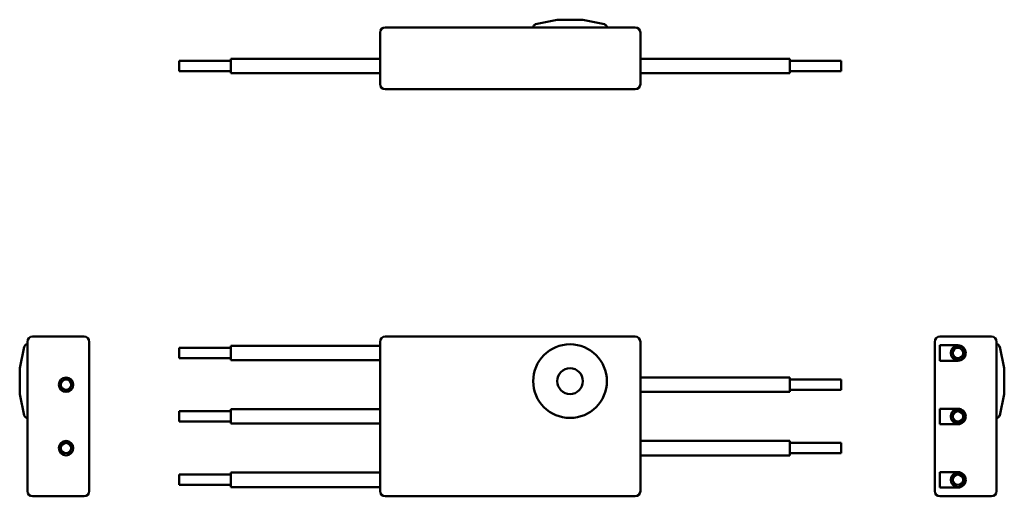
# Model space of a CAD drawing. Header units: millimetres. Extents: x 7 to 198, y 114 to 207.
import ezdxf

# ---------------------------------------------------------------- set-up
doc = ezdxf.new("R2010")
doc.units = ezdxf.units.MM
doc.layers.add('Viditelné hrany(CSN)', color=7, linetype='Continuous', lineweight=50)

msp = doc.modelspace()

# ---------------------------------------------------------------- linework, layer by layer
at = {"layer": 'Viditelné hrany(CSN)'}
for p, q in [((111.42, 206.76), (107.25, 205.86)), ((116.42, 206.76), (111.42, 206.76)), ((116.42, 206.76), (120.6, 205.86)), ((126.57, 205.26), (78.07, 205.26)), ((106.77, 205.26), (106.77, 205.27)), ((121.07, 205.26), (121.07, 205.27)), ((77.07, 204.26), (77.07, 194.26)), ((127.57, 194.26), (127.57, 204.26)), ((38.07, 198.76), (38.07, 196.76)), ((38.07, 198.76), (48.07, 198.76)), ((48.07, 196.36), (48.07, 199.16)), ((77.07, 199.16), (48.07, 199.16)), ((127.57, 199.16), (156.57, 199.16)), ((156.57, 199.16), (156.57, 196.36)), ((166.57, 198.76), (156.57, 198.76)), ((166.57, 196.76), (166.57, 198.76)), ((38.07, 196.76), (48.07, 196.76)), ((77.07, 196.36), (48.07, 196.36)), ((127.57, 196.36), (156.57, 196.36)), ((166.57, 196.76), (156.57, 196.76)), ((78.07, 193.26), (126.57, 193.26)), ((19.61, 145.27), (9.61, 145.27)), ((126.57, 145.27), (78.07, 145.27)), ((195.71, 145.27), (185.71, 145.27)), ((8.61, 143.77), (8.59, 143.77)), ((8.61, 144.27), (8.61, 115.27)), ((20.61, 115.27), (20.61, 144.27)), ((48.07, 140.67), (48.07, 143.47)), ((77.07, 143.47), (48.07, 143.47)), ((77.07, 144.27), (77.07, 115.27)), ((127.57, 115.27), (127.57, 144.27)), ((184.71, 144.27), (184.71, 115.27)), ((185.71, 143.57), (189.21, 143.57)), ((185.71, 140.57), (185.71, 143.57)), ((196.71, 115.27), (196.71, 144.27)), ((196.71, 143.77), (196.72, 143.77)), ((7.11, 139.12), (8.01, 143.3)), ((38.07, 143.07), (38.07, 141.07)), ((38.07, 143.07), (48.07, 143.07)), ((198.21, 139.12), (197.31, 143.3)), ((38.07, 141.07), (48.07, 141.07)), ((77.07, 140.67), (48.07, 140.67)), ((189.21, 140.57), (185.71, 140.57)), ((7.11, 139.12), (7.11, 134.12)), ((198.21, 134.12), (198.21, 139.12)), ((127.57, 137.32), (156.57, 137.32)), ((156.57, 137.32), (156.57, 134.52)), ((166.57, 136.92), (156.57, 136.92)), ((166.57, 134.92), (166.57, 136.92)), ((7.11, 134.12), (8.01, 129.94)), ((127.57, 134.52), (156.57, 134.52)), ((166.57, 134.92), (156.57, 134.92)), ((198.21, 134.12), (197.31, 129.94)), ((38.07, 130.77), (38.07, 128.77)), ((38.07, 130.77), (48.07, 130.77)), ((48.07, 128.37), (48.07, 131.17)), ((77.07, 131.17), (48.07, 131.17)), ((185.71, 131.27), (189.21, 131.27)), ((185.71, 128.27), (185.71, 131.27)), ((8.61, 129.47), (8.59, 129.47)), ((38.07, 128.77), (48.07, 128.77)), ((77.07, 128.37), (48.07, 128.37)), ((189.21, 128.27), (185.71, 128.27)), ((196.71, 129.47), (196.72, 129.47)), ((127.57, 125.02), (156.57, 125.02)), ((156.57, 125.02), (156.57, 122.22)), ((166.57, 124.62), (156.57, 124.62)), ((166.57, 122.62), (166.57, 124.62)), ((166.57, 122.62), (156.57, 122.62)), ((127.57, 122.22), (156.57, 122.22)), ((48.07, 116.07), (48.07, 118.87)), ((77.07, 118.87), (48.07, 118.87)), ((185.71, 118.97), (189.21, 118.97)), ((185.71, 115.97), (185.71, 118.97)), ((38.07, 118.47), (38.07, 116.47)), ((38.07, 118.47), (48.07, 118.47)), ((38.07, 116.47), (48.07, 116.47)), ((77.07, 116.07), (48.07, 116.07)), ((189.21, 115.97), (185.71, 115.97)), ((9.61, 114.27), (19.61, 114.27)), ((78.07, 114.27), (126.57, 114.27)), ((185.71, 114.27), (195.71, 114.27))]:
    msp.add_line(p, q, dxfattribs=at)
for centre, radius in [((113.92, 136.62), 7.15), ((189.21, 142.07), 1.4), ((189.21, 142.07), 1), ((113.92, 136.62), 2.5), ((16.11, 135.92), 1.4), ((16.11, 135.92), 1), ((189.21, 129.77), 1.4), ((189.21, 129.77), 1), ((16.11, 123.62), 1.4), ((16.11, 123.62), 1), ((189.21, 117.47), 1.4), ((189.21, 117.47), 1)]:
    msp.add_circle(centre, radius, dxfattribs=at)
for centre, radius, start, end in [((78.07, 204.26), 1, 90, 180), ((107.37, 205.27), 0.6, 102.1368, 180), ((120.47, 205.27), 0.6, 0, 77.8632), ((126.57, 204.26), 1, 0, 90), ((78.07, 194.26), 1, 180, 270), ((126.57, 194.26), 1, 270, 0), ((9.61, 144.27), 1, 90, 180), ((19.61, 144.27), 1, 0, 90), ((78.07, 144.27), 1, 90, 180), ((126.57, 144.27), 1, 0, 90), ((185.71, 144.27), 1, 90, 180), ((195.71, 144.27), 1, 0, 90), ((8.59, 143.17), 0.6, 90, 167.8632), ((189.21, 142.07), 1.5, 270, 90), ((196.72, 143.17), 0.6, 12.1368, 90), ((189.21, 129.77), 1.5, 270, 90), ((8.59, 130.07), 0.6, 192.1368, 270), ((196.72, 130.07), 0.6, 270, 347.8632), ((189.21, 117.47), 1.5, 270, 90), ((9.61, 115.27), 1, 180, 270), ((19.61, 115.27), 1, 270, 0), ((78.07, 115.27), 1, 180, 270), ((126.57, 115.27), 1, 270, 0), ((185.71, 115.27), 1, 180, 270), ((195.71, 115.27), 1, 270, 0)]:
    msp.add_arc(centre, radius, start, end, dxfattribs=at)

doc.saveas('drawing.dxf')
